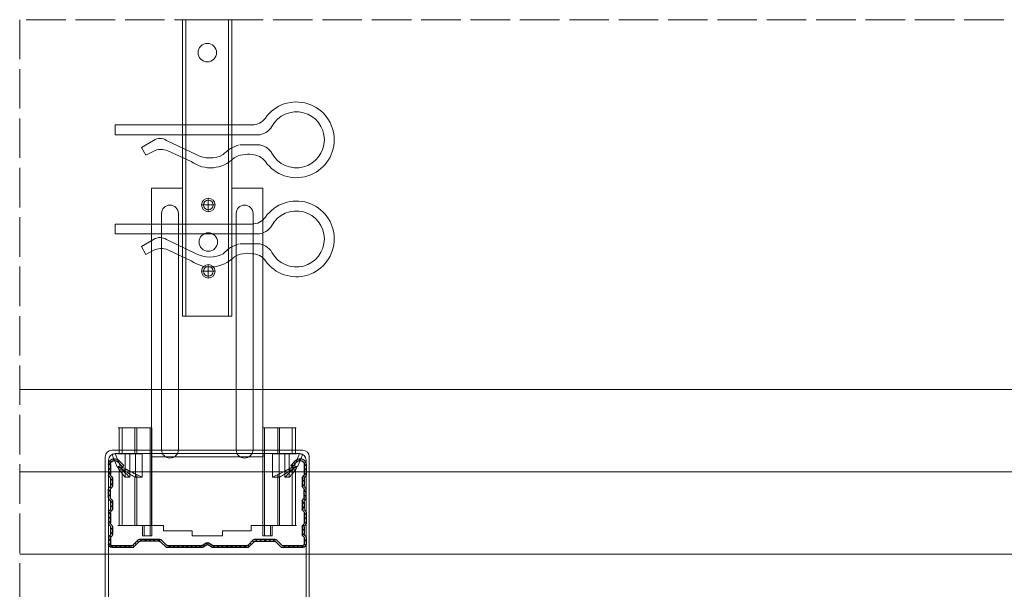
# Model space of a CAD drawing. Header units: millimetres. Extents: x -576 to 2473, y 815 to 2688.
# Tile 7 of 14: x 710 to 1009, y 1232 to 1405. Entities that reach past the tile are written whole.
import ezdxf

# ---------------------------------------------------------------- set-up
doc = ezdxf.new("R2010")
doc.units = ezdxf.units.MM
doc.linetypes.add('ACAD_ISO02W100', pattern=[15, 12, -3])
for name, color, linetype, lineweight in [('_ISOVER WELNA', 7, 'BATTING', 9), ('_RIGIPS AKCESORIA', 7, 'Continuous', 18), ('_RIGIPS PROFIL', 7, 'Continuous', 18), ('PRZERYWANA', 7, 'ACAD_ISO02W100', 9)]:
    doc.layers.add(name, color=color, linetype=linetype, lineweight=lineweight)
doc.linetypes.add('BATTING', pattern='A,0.00254,-2.54,[134,ltypeshp.shx,S=2.54,R=0,X=-2.54,Y=0],-5.08,[134,ltypeshp.shx,S=2.54,R=180,X=2.54,Y=0],-2.54', length=10.16254)

# ---------------------------------------------------------------- blocks, each defined once
blk = doc.blocks.new('CD 60 ULTRASTIL')
h = blk.add_hatch()
h.set_pattern_fill('ANSI31', color=256, scale=0.3, style=0)
h.paths.add_polyline_path([(542.88, 684.5, -0.302776), (543.49, 684.5), (544.54, 683.79, 0.148069), (544.85, 683.7), (555.42, 683.7, 0.198912), (555.81, 683.86), (557.38, 685.44, -0.198912), (557.77, 685.6), (563.59, 685.6, -0.198912), (563.98, 685.44), (565.55, 683.86, 0.198912), (565.94, 683.7), (572.18, 683.7, 0.414214), (573.18, 684.7), (573.18, 686.74, 0.198912), (573.02, 687.12), (572.74, 687.4, -0.198912), (572.58, 687.79), (572.58, 689.87, -0.198912), (572.74, 690.26), (573.02, 690.54, 0.198912), (573.18, 690.93), (573.18, 694.47, 0.198912), (573.02, 694.86), (572.74, 695.14, -0.198912), (572.58, 695.53), (572.58, 697.61, -0.198912), (572.74, 698), (573.02, 698.28, 0.198912), (573.18, 698.67), (573.18, 701.47, 0.198912), (573.02, 701.86), (572.74, 702.14, -0.198912), (572.58, 702.53), (572.58, 704.61, -0.198912), (572.74, 705), (573.02, 705.28, 0.198912), (573.18, 705.67), (573.18, 708.9, 0.666128), (570.12, 710.18), (568.55, 708.63), (568.93, 708.24), (570.5, 709.79, -0.666128), (572.63, 708.9), (572.63, 705.9, -0.198912), (572.47, 705.51), (572.19, 705.23, 0.198912), (572.03, 704.84), (572.03, 702.3, 0.198912), (572.19, 701.91), (572.47, 701.63, -0.198912), (572.63, 701.25), (572.63, 698.9, -0.198912), (572.47, 698.51), (572.19, 698.23, 0.198912), (572.03, 697.84), (572.03, 695.3, 0.198912), (572.19, 694.91), (572.47, 694.63, -0.198912), (572.63, 694.25), (572.63, 691.16, -0.198912), (572.47, 690.77), (572.19, 690.49, 0.198912), (572.03, 690.1), (572.03, 687.56, 0.198912), (572.19, 687.17), (572.47, 686.9, -0.198912), (572.63, 686.51), (572.63, 684.7, -0.414214), (572.18, 684.25), (566.17, 684.25, -0.198912), (565.78, 684.41), (564.2, 685.99, 0.198912), (563.82, 686.15), (557.55, 686.15, 0.198912), (557.16, 685.99), (555.58, 684.41, -0.198912), (555.19, 684.25), (545.01, 684.25, -0.148069), (544.71, 684.34), (543.49, 685.16, 0.302776), (542.88, 685.16), (541.65, 684.34, -0.148069), (541.35, 684.25), (531.17, 684.25, -0.198912), (530.78, 684.41), (529.2, 685.99, 0.198912), (528.82, 686.15), (522.55, 686.15, 0.198912), (522.16, 685.99), (520.58, 684.41, -0.198912), (520.19, 684.25), (514.18, 684.25, -0.414214), (513.73, 684.7), (513.73, 686.51, -0.198912), (513.89, 686.9), (514.17, 687.17, 0.198912), (514.33, 687.56), (514.33, 690.1, 0.198912), (514.17, 690.49), (513.89, 690.77, -0.198912), (513.73, 691.16), (513.73, 694.25, -0.198912), (513.89, 694.63), (514.17, 694.91, 0.198912), (514.33, 695.3), (514.33, 697.84, 0.198912), (514.17, 698.23), (513.89, 698.51, -0.198912), (513.73, 698.9), (513.73, 701.25, -0.198912), (513.89, 701.63), (514.17, 701.91, 0.198912), (514.33, 702.3), (514.33, 704.84, 0.198912), (514.17, 705.23), (513.89, 705.51, -0.198912), (513.73, 705.9), (513.73, 708.9, -0.666128), (515.86, 709.79), (517.43, 708.24), (517.81, 708.63), (516.25, 710.18, 0.666128), (513.18, 708.9), (513.18, 705.67, 0.198912), (513.34, 705.28), (513.62, 705, -0.198912), (513.78, 704.61), (513.78, 702.53, -0.198912), (513.62, 702.14), (513.34, 701.86, 0.198912), (513.18, 701.47), (513.18, 698.67, 0.198912), (513.34, 698.28), (513.62, 698, -0.198912), (513.78, 697.61), (513.78, 695.53, -0.198912), (513.62, 695.14), (513.34, 694.86, 0.198912), (513.18, 694.47), (513.18, 690.93, 0.198912), (513.34, 690.54), (513.62, 690.26, -0.198912), (513.78, 689.87), (513.78, 687.79, -0.198912), (513.62, 687.4), (513.34, 687.12, 0.198912), (513.18, 686.74), (513.18, 684.7, 0.414214), (514.18, 683.7), (520.42, 683.7, 0.198912), (520.81, 683.86), (522.38, 685.44, -0.198912), (522.77, 685.6), (528.59, 685.6, -0.198912), (528.98, 685.44), (530.55, 683.86, 0.198912), (530.94, 683.7), (541.51, 683.7, 0.148069), (541.82, 683.79)])
for p, q in [((515.86, 709.79), (517.43, 708.24)), ((516.25, 710.18), (517.81, 708.63)), ((570.12, 710.18), (568.55, 708.63)), ((570.5, 709.79), (568.93, 708.24)), ((513.18, 708.9), (513.18, 705.67)), ((513.73, 708.9), (513.73, 705.9)), ((517.43, 708.24), (517.81, 708.63)), ((568.93, 708.24), (568.55, 708.63)), ((572.63, 708.9), (572.63, 705.9)), ((573.18, 708.9), (573.18, 705.67)), ((513.34, 705.28), (513.62, 705)), ((513.78, 704.61), (513.78, 702.53)), ((513.89, 705.51), (514.17, 705.23)), ((514.33, 704.84), (514.33, 702.3)), ((572.03, 704.84), (572.03, 702.3)), ((572.47, 705.51), (572.19, 705.23)), ((572.58, 704.61), (572.58, 702.53)), ((573.02, 705.28), (572.74, 705)), ((513.18, 698.67), (513.18, 701.47)), ((513.34, 701.86), (513.62, 702.14)), ((513.73, 698.9), (513.73, 701.25)), ((513.89, 701.63), (514.17, 701.91)), ((572.47, 701.63), (572.19, 701.91)), ((572.63, 698.9), (572.63, 701.25)), ((573.02, 701.86), (572.74, 702.14)), ((573.18, 698.67), (573.18, 701.47)), ((513.34, 698.28), (513.62, 698)), ((513.78, 697.61), (513.78, 695.53)), ((513.89, 698.51), (514.17, 698.23)), ((514.33, 697.84), (514.33, 695.3)), ((572.03, 697.84), (572.03, 695.3)), ((572.47, 698.51), (572.19, 698.23)), ((572.58, 697.61), (572.58, 695.53)), ((573.02, 698.28), (572.74, 698)), ((513.18, 694.47), (513.18, 690.93)), ((513.34, 694.86), (513.62, 695.14)), ((513.73, 694.25), (513.73, 691.16)), ((513.89, 694.63), (514.17, 694.91)), ((572.47, 694.63), (572.19, 694.91)), ((572.63, 694.25), (572.63, 691.16)), ((573.02, 694.86), (572.74, 695.14)), ((573.18, 694.47), (573.18, 690.93)), ((513.34, 690.54), (513.62, 690.26)), ((513.78, 689.87), (513.78, 687.79)), ((513.89, 690.77), (514.17, 690.49)), ((514.33, 690.1), (514.33, 687.56)), ((572.03, 690.1), (572.03, 687.56)), ((572.47, 690.77), (572.19, 690.49)), ((572.58, 689.87), (572.58, 687.79)), ((573.02, 690.54), (572.74, 690.26)), ((513.18, 686.74), (513.18, 684.7)), ((513.34, 687.12), (513.62, 687.4)), ((513.73, 686.51), (513.73, 684.7)), ((513.89, 686.9), (514.17, 687.17)), ((520.58, 684.41), (522.16, 685.99)), ((520.81, 683.86), (522.38, 685.44)), ((522.55, 686.15), (528.82, 686.15)), ((528.59, 685.6), (522.77, 685.6)), ((530.55, 683.86), (528.98, 685.44)), ((530.78, 684.41), (529.2, 685.99)), ((541.65, 684.34), (542.88, 685.16)), ((544.71, 684.34), (543.49, 685.16)), ((555.58, 684.41), (557.16, 685.99)), ((555.81, 683.86), (557.38, 685.44)), ((557.55, 686.15), (563.82, 686.15)), ((557.77, 685.6), (563.59, 685.6)), ((565.55, 683.86), (563.98, 685.44)), ((565.78, 684.41), (564.2, 685.99)), ((572.47, 686.9), (572.19, 687.17)), ((572.63, 686.51), (572.63, 684.7)), ((573.02, 687.12), (572.74, 687.4)), ((573.18, 686.74), (573.18, 684.7)), ((514.18, 684.25), (520.19, 684.25)), ((514.18, 683.7), (520.42, 683.7)), ((530.94, 683.7), (541.51, 683.7)), ((531.17, 684.25), (541.35, 684.25)), ((541.82, 683.79), (542.88, 684.5)), ((544.54, 683.79), (543.49, 684.5)), ((544.85, 683.7), (555.42, 683.7)), ((545.01, 684.25), (555.19, 684.25)), ((565.94, 683.7), (572.18, 683.7)), ((566.17, 684.25), (572.18, 684.25))]:
    blk.add_line(p, q)
for centre, radius, start, end in [((514.98, 708.9), 1.8, 45.3251, 180), ((514.98, 708.9), 1.25, 45.3251, 180), ((571.38, 708.9), 1.8, 360, 134.6749), ((571.38, 708.9), 1.25, 360, 134.6749), ((513.73, 705.67), 0.55, 180, 225), ((513.23, 704.61), 0.55, 0, 45), ((514.28, 705.9), 0.55, 180, 225), ((513.78, 704.84), 0.55, 0, 45), ((572.58, 704.84), 0.55, 135, 180), ((572.08, 705.9), 0.55, 315, 0), ((573.13, 704.61), 0.55, 135, 180), ((572.63, 705.67), 0.55, 315, 0), ((513.73, 701.47), 0.55, 135, 180), ((513.23, 702.53), 0.55, 315, 0), ((514.28, 701.25), 0.55, 135, 180), ((513.78, 702.3), 0.55, 315, 0), ((572.58, 702.3), 0.55, 180, 225), ((572.08, 701.25), 0.55, 0, 45), ((573.13, 702.53), 0.55, 180, 225), ((572.63, 701.47), 0.55, 0, 45), ((513.73, 698.67), 0.55, 180, 225), ((513.23, 697.61), 0.55, 360, 45), ((514.28, 698.9), 0.55, 180, 225), ((513.78, 697.84), 0.55, 0, 45), ((572.58, 697.84), 0.55, 135, 180), ((572.08, 698.9), 0.55, 315, 0), ((573.13, 697.61), 0.55, 135, 180), ((572.63, 698.67), 0.55, 315, 0), ((513.73, 694.47), 0.55, 135, 180), ((513.23, 695.53), 0.55, 315, 0), ((514.28, 694.25), 0.55, 135, 180), ((513.78, 695.3), 0.55, 315, 0), ((572.58, 695.3), 0.55, 180, 225), ((572.08, 694.25), 0.55, 0, 45), ((573.13, 695.53), 0.55, 180, 225), ((572.63, 694.47), 0.55, 0, 45), ((514.28, 691.16), 0.55, 180, 225), ((572.08, 691.16), 0.55, 315, 0), ((513.73, 690.93), 0.55, 180, 225), ((513.23, 689.87), 0.55, 0, 45), ((513.78, 690.1), 0.55, 360, 45), ((572.58, 690.1), 0.55, 135, 180), ((573.13, 689.87), 0.55, 135, 180), ((572.63, 690.93), 0.55, 315, 0), ((513.73, 686.74), 0.55, 135, 180), ((513.23, 687.79), 0.55, 315, 0), ((514.28, 686.51), 0.55, 135, 180), ((513.78, 687.56), 0.55, 315, 360), ((522.55, 685.6), 0.55, 90, 135), ((522.77, 685.05), 0.55, 90, 135), ((528.59, 685.05), 0.55, 45, 90), ((528.82, 685.6), 0.55, 45, 90), ((543.18, 684.7), 0.55, 56.3099, 123.6901), ((557.55, 685.6), 0.55, 90, 135), ((557.77, 685.05), 0.55, 90, 135), ((563.59, 685.05), 0.55, 45, 90), ((563.82, 685.6), 0.55, 45, 90), ((572.58, 687.56), 0.55, 180, 225), ((572.08, 686.51), 0.55, 360, 45), ((573.13, 687.79), 0.55, 180, 225), ((572.63, 686.74), 0.55, 360, 45), ((514.18, 684.7), 1, 180, 270), ((514.18, 684.7), 0.45, 180, 270), ((520.19, 684.8), 0.55, 270, 315), ((520.42, 684.25), 0.55, 270, 315), ((530.94, 684.25), 0.55, 225, 270), ((531.17, 684.8), 0.55, 225, 270), ((541.35, 684.8), 0.55, 270, 303.6901), ((541.51, 684.25), 0.55, 270, 303.6901), ((543.18, 684.04), 0.55, 56.3099, 123.6901), ((544.85, 684.25), 0.55, 236.3099, 270), ((545.01, 684.8), 0.55, 236.3099, 270), ((555.19, 684.8), 0.55, 270, 315), ((555.42, 684.25), 0.55, 270, 315), ((565.94, 684.25), 0.55, 225, 270), ((566.17, 684.8), 0.55, 225, 270), ((572.18, 684.7), 1, 270, 0), ((572.18, 684.7), 1, 270, 360), ((572.18, 684.7), 0.45, 270, 360)]:
    blk.add_arc(centre, radius, start, end)
blk = doc.blocks.new('wieszak noniuszowy widok')
for p, q in [((367.75, 93.63), (382.75, 93.63)), ((367.75, 3.63), (367.75, 93.63)), ((368.75, 3.63), (368.75, 93.63)), ((381.75, 3.63), (381.75, 93.63)), ((382.75, 3.63), (382.75, 93.63)), ((367.75, 42.47), (358.34, 42.47)), ((358.34, -30.29), (358.34, 42.47)), ((392.15, 42.47), (382.75, 42.47)), ((392.15, 42.47), (392.15, -30.29)), ((392.15, 42.47), (392.15, -30.29)), ((374.93, 39.42), (374.93, 35.32)), ((372.87, 37.38), (376.99, 37.38)), ((361.34, -36.95), (361.34, 34.79)), ((361.34, 34.79), (361.34, -36.95)), ((366.47, 34.79), (366.47, -36.95)), ((366.47, -36.95), (366.47, 34.79)), ((384.02, -36.95), (384.02, 34.79)), ((384.02, 34.79), (384.02, -36.95)), ((389.14, 34.79), (389.14, -36.95)), ((389.14, 34.79), (389.14, -36.95)), ((374.93, 19.27), (374.93, 15.17)), ((372.87, 17.23), (376.99, 17.23)), ((367.75, 3.63), (382.75, 3.63)), ((348.22, -30.29), (358.37, -30.29)), ((348.44, -30.29), (348.44, -38.17)), ((349.43, -30.29), (349.43, -38.17)), ((353.28, -30.29), (353.28, -38.17)), ((353.8, -30.29), (353.8, -38.17)), ((357.85, -30.29), (357.85, -63.08)), ((358.37, -30.29), (358.37, -63.08)), ((392.13, -30.29), (392.13, -63.08)), ((392.15, -30.29), (392.15, -60.01)), ((392.15, -30.29), (392.15, -60.01)), ((402.37, -30.29), (392.16, -30.29)), ((392.64, -30.29), (392.64, -63.08)), ((396.7, -30.29), (396.7, -38.17)), ((397.21, -30.29), (397.21, -38.17)), ((401.07, -30.29), (401.07, -38.17)), ((402.06, -30.29), (402.06, -38.17)), ((348.13, -38.17), (355.47, -38.17)), ((350.32, -38.17), (350.32, -45.34)), ((351.68, -45.34), (351.68, -38.17)), ((353.44, -45.34), (353.44, -38.17)), ((355.47, -38.17), (355.47, -45.34)), ((395.03, -45.34), (395.03, -38.17)), ((395.03, -38.17), (402.39, -38.17)), ((397.05, -38.17), (397.05, -45.34)), ((398.82, -38.17), (398.82, -45.34)), ((400.18, -45.34), (400.18, -38.17)), ((348.11, -42.32), (348.14, -42.29)), ((348.11, -42.37), (348.11, -42.32)), ((348.12, -42.43), (348.11, -42.37)), ((348.15, -42.51), (348.12, -42.43)), ((348.14, -42.29), (348.17, -42.28)), ((348.19, -42.61), (348.15, -42.51)), ((348.17, -42.28), (348.23, -42.28)), ((349.22, -42.28), (348.19, -42.28)), ((348.26, -42.72), (348.19, -42.61)), ((348.23, -42.28), (348.31, -42.3)), ((348.34, -42.84), (348.26, -42.72)), ((348.31, -42.3), (348.41, -42.34)), ((348.45, -43), (348.34, -42.84)), ((348.41, -42.34), (348.53, -42.39)), ((348.44, -42.99), (348.44, -60.01)), ((348.58, -43.18), (348.45, -43)), ((349.57, -43.07), (348.5, -43.07)), ((348.53, -42.39), (348.66, -42.46)), ((348.72, -43.37), (348.58, -43.18)), ((348.66, -42.46), (348.81, -42.54)), ((348.89, -43.59), (348.72, -43.37)), ((348.81, -42.54), (348.96, -42.63)), ((349.08, -43.83), (348.89, -43.59)), ((348.96, -42.63), (349.14, -42.73)), ((349.28, -44.08), (349.08, -43.83)), ((349.15, -42.29), (349.13, -42.32)), ((349.13, -42.32), (349.13, -42.36)), ((349.13, -42.36), (349.14, -42.41)), ((349.14, -42.41), (349.16, -42.47)), ((349.14, -42.73), (349.38, -42.88)), ((349.18, -42.28), (349.15, -42.29)), ((349.16, -42.47), (349.19, -42.54)), ((349.22, -42.28), (349.18, -42.28)), ((349.19, -42.54), (349.24, -42.62)), ((349.28, -42.28), (349.22, -42.28)), ((349.24, -42.62), (349.3, -42.71)), ((349.34, -42.29), (349.28, -42.28)), ((349.49, -44.34), (349.28, -44.08)), ((349.3, -42.71), (349.44, -42.91)), ((349.43, -42.32), (349.34, -42.29)), ((349.38, -42.88), (349.66, -43.05)), ((349.52, -42.35), (349.43, -42.32)), ((349.43, -42.9), (349.43, -60.01)), ((349.44, -42.91), (349.55, -43.05)), ((349.72, -44.62), (349.49, -44.34)), ((349.62, -42.4), (349.52, -42.35)), ((349.55, -43.05), (349.68, -43.2)), ((349.74, -42.46), (349.62, -42.4)), ((349.66, -43.05), (349.96, -43.25)), ((350.92, -43.07), (349.68, -43.07)), ((349.68, -43.2), (349.82, -43.37)), ((350.01, -44.98), (349.72, -44.62)), ((349.88, -42.52), (349.74, -42.46)), ((349.82, -43.37), (349.98, -43.56)), ((350.03, -42.6), (349.88, -42.52)), ((349.96, -43.25), (350.28, -43.46)), ((349.98, -43.56), (350.15, -43.76)), ((350.2, -42.69), (350.03, -42.6)), ((350.15, -43.76), (350.34, -43.96)), ((350.38, -42.79), (350.2, -42.69)), ((350.28, -43.46), (350.63, -43.68)), ((350.34, -43.96), (350.54, -44.17)), ((350.58, -42.89), (350.38, -42.79)), ((350.54, -44.17), (350.75, -44.4)), ((350.78, -43), (350.58, -42.89)), ((350.63, -43.68), (350.99, -43.91)), ((350.75, -44.4), (350.97, -44.63)), ((351, -43.12), (350.78, -43)), ((350.97, -44.63), (351.19, -44.86)), ((350.99, -43.91), (351.36, -44.14)), ((351.23, -43.25), (351, -43.12)), ((351.19, -44.86), (351.43, -45.11)), ((351.48, -43.37), (351.23, -43.25)), ((351.36, -44.14), (351.74, -44.37)), ((351.99, -43.64), (351.48, -43.37)), ((351.74, -44.37), (352.07, -44.57)), ((352.52, -43.92), (351.99, -43.64)), ((352.07, -44.57), (352.41, -44.78)), ((352.41, -44.78), (352.77, -44.98)), ((353.08, -44.19), (352.52, -43.92)), ((353.43, -44.35), (353.08, -44.19)), ((353.8, -44.52), (353.43, -44.35)), ((354.66, -44.92), (353.8, -44.52)), ((353.8, -44.52), (353.8, -60.01)), ((396.7, -44.52), (395.84, -44.92)), ((397.07, -44.35), (396.7, -44.52)), ((396.7, -44.52), (396.7, -60.01)), ((397.42, -44.19), (397.07, -44.35)), ((397.98, -43.92), (397.42, -44.19)), ((397.73, -44.98), (398.09, -44.78)), ((398.51, -43.64), (397.98, -43.92)), ((398.09, -44.78), (398.43, -44.57)), ((398.43, -44.57), (398.76, -44.37)), ((399.02, -43.37), (398.51, -43.64)), ((398.76, -44.37), (399.13, -44.14)), ((399.26, -43.25), (399.02, -43.37)), ((399.07, -45.11), (399.3, -44.86)), ((399.13, -44.14), (399.51, -43.91)), ((399.49, -43.12), (399.26, -43.25)), ((399.3, -44.86), (399.53, -44.63)), ((399.71, -43), (399.49, -43.12)), ((399.51, -43.91), (399.87, -43.68)), ((399.53, -44.63), (399.74, -44.4)), ((399.58, -43.07), (400.82, -43.07)), ((399.92, -42.89), (399.71, -43)), ((399.74, -44.4), (399.96, -44.17)), ((399.87, -43.68), (400.21, -43.46)), ((400.12, -42.79), (399.92, -42.89)), ((399.96, -44.17), (400.16, -43.96)), ((400.3, -42.69), (400.12, -42.79)), ((400.16, -43.96), (400.35, -43.76)), ((400.21, -43.46), (400.54, -43.25)), ((400.46, -42.6), (400.3, -42.69)), ((400.35, -43.76), (400.52, -43.56)), ((400.62, -42.52), (400.46, -42.6)), ((400.78, -44.62), (400.49, -44.98)), ((400.52, -43.56), (400.68, -43.37)), ((400.54, -43.25), (400.84, -43.05)), ((400.76, -42.46), (400.62, -42.52)), ((400.68, -43.37), (400.82, -43.2)), ((400.88, -42.4), (400.76, -42.46)), ((401.01, -44.34), (400.78, -44.62)), ((400.82, -43.2), (400.95, -43.05)), ((400.84, -43.05), (401.12, -42.88)), ((400.98, -42.35), (400.88, -42.4)), ((400.93, -43.07), (402, -43.07)), ((400.95, -43.05), (401.06, -42.91)), ((401.07, -42.32), (400.98, -42.35)), ((401.22, -44.08), (401.01, -44.34)), ((401.06, -42.91), (401.2, -42.71)), ((401.15, -42.29), (401.07, -42.32)), ((401.07, -42.9), (401.07, -60.01)), ((401.12, -42.88), (401.36, -42.73)), ((401.22, -42.28), (401.15, -42.29)), ((401.2, -42.71), (401.26, -42.62)), ((401.27, -42.28), (401.22, -42.28)), ((401.42, -43.83), (401.22, -44.08)), ((401.26, -42.62), (401.3, -42.54)), ((401.32, -42.28), (401.27, -42.28)), ((401.27, -42.28), (402.31, -42.28)), ((401.3, -42.54), (401.34, -42.47)), ((401.35, -42.29), (401.32, -42.28)), ((401.34, -42.47), (401.36, -42.41)), ((401.36, -42.32), (401.35, -42.29)), ((401.37, -42.36), (401.36, -42.32)), ((401.36, -42.41), (401.37, -42.36)), ((401.36, -42.73), (401.54, -42.63)), ((401.61, -43.59), (401.42, -43.83)), ((401.54, -42.63), (401.69, -42.54)), ((401.77, -43.37), (401.61, -43.59)), ((401.69, -42.54), (401.84, -42.46)), ((401.92, -43.18), (401.77, -43.37)), ((401.84, -42.46), (401.97, -42.39)), ((402.05, -43), (401.92, -43.18)), ((401.97, -42.39), (402.09, -42.34)), ((402.16, -42.84), (402.05, -43)), ((402.06, -42.99), (402.06, -60.01)), ((402.09, -42.34), (402.18, -42.3)), ((402.24, -42.72), (402.16, -42.84)), ((402.18, -42.3), (402.26, -42.28)), ((402.3, -42.61), (402.24, -42.72)), ((402.26, -42.28), (402.33, -42.28)), ((402.35, -42.51), (402.3, -42.61)), ((402.33, -42.28), (402.36, -42.29)), ((402.38, -42.43), (402.35, -42.51)), ((402.36, -42.29), (402.39, -42.32)), ((402.39, -42.37), (402.38, -42.43)), ((402.39, -42.32), (402.39, -42.37)), ((350.32, -45.34), (350.01, -44.98)), ((351.68, -45.34), (350.32, -45.34)), ((351.43, -45.11), (351.68, -45.34)), ((352.77, -44.98), (353.14, -45.18)), ((353.14, -45.18), (353.28, -45.26)), ((353.28, -45.26), (353.36, -45.3)), ((353.28, -45.26), (353.28, -60.01)), ((353.36, -45.3), (353.44, -45.34)), ((355.47, -45.34), (353.44, -45.34)), ((355.47, -45.34), (354.66, -44.92)), ((395.84, -44.92), (395.03, -45.34)), ((395.03, -45.34), (397.05, -45.34)), ((397.05, -45.34), (397.13, -45.3)), ((397.13, -45.3), (397.21, -45.26)), ((397.21, -45.26), (397.36, -45.18)), ((397.21, -45.26), (397.21, -60.01)), ((397.36, -45.18), (397.73, -44.98)), ((398.82, -45.34), (399.07, -45.11)), ((398.82, -45.34), (400.18, -45.34)), ((400.49, -44.98), (400.18, -45.34)), ((348.11, -60.01), (361.93, -60.01)), ((355.57, -63.08), (355.57, -60.01)), ((356.08, -60.01), (356.08, -63.08)), ((361.93, -60.01), (361.93, -61.55)), ((361.93, -60.01), (361.93, -61.55)), ((370.64, -61.55), (361.93, -61.55)), ((370.64, -61.55), (370.64, -63.08)), ((370.64, -61.55), (370.64, -63.08)), ((388.57, -61.55), (379.86, -61.55)), ((379.86, -61.55), (379.86, -63.08)), ((379.86, -61.55), (379.86, -63.08)), ((388.57, -60.01), (388.57, -61.55)), ((402.39, -60.01), (388.57, -60.01)), ((388.57, -60.01), (388.57, -61.55)), ((394.42, -63.08), (394.42, -60.01)), ((394.93, -60.01), (394.93, -63.08)), ((357.85, -63.08), (355.57, -63.08)), ((356.08, -63.08), (355.57, -63.08)), ((356.08, -63.08), (358.37, -63.08)), ((358.37, -63.08), (357.85, -63.08)), ((379.86, -63.08), (370.64, -63.08)), ((370.64, -63.08), (379.86, -63.08)), ((392.13, -63.08), (394.42, -63.08)), ((392.64, -63.08), (392.13, -63.08)), ((394.93, -63.08), (392.64, -63.08)), ((394.93, -63.08), (394.42, -63.08))]:
    blk.add_line(p, q)
for centre, radius in [((375.25, 83.63), 2.81), ((374.93, 37.38), 2.06), ((374.93, 37.38), 1.46), ((374.93, 26.11), 2.81), ((374.93, 17.23), 2.06), ((374.93, 17.23), 1.46)]:
    blk.add_circle(centre, radius)
for centre, start, end in [((363.91, 34.79), 0, 180), ((386.58, 34.79), 0, 180), ((363.91, -36.95), 180, 0), ((386.58, -36.95), 180, 0)]:
    blk.add_arc(centre, 2.56, start, end)
blk = doc.blocks.new('klamra')
at = {"layer": '_RIGIPS AKCESORIA'}
for p, q in [((6828.19, 2764.92), (6828.19, 2806.53)), ((6831.19, 2764.92), (6831.19, 2808.19)), ((6834.19, 2802.92), (6834.19, 2808.19)), ((6832.87, 2780.55), (6837.19, 2789.57)), ((6839.31, 2788.09), (6836.06, 2780.95)), ((6832.86, 2776.63), (6835, 2772.92)), ((6836.19, 2776.54), (6837.38, 2774.29)), ((6835, 2772.92), (6837.38, 2774.29)), ((6831.19, 2764.92), (6828.19, 2764.92))]:
    blk.add_line(p, q, dxfattribs=at)
for centre, radius, start, end in [((6832.69, 2820.02), 11.5, 305.1527, 234.8473), ((6832.69, 2820.02), 8.5, 298.7822, 241.2178), ((6826.19, 2808.19), 5, 0, 61.2178), ((6839.19, 2808.19), 5, 118.7822, 180), ((6823.19, 2806.53), 5, 0, 54.8473), ((6842.19, 2806.53), 5, 125.1527, 180), ((6845.23, 2805.18), 8.16, 170.4436, 210.2847), ((6843.93, 2805.32), 10.09, 195.2653, 228.1308), ((6831.19, 2793.92), 10, 324.3132, 45.573), ((6829.23, 2793.69), 8.97, 332.6387, 27.3613), ((6835.87, 2778.58), 3.59, 146.8414, 212.9715), ((6840.61, 2778.88), 5, 155.5109, 207.8622)]:
    blk.add_arc(centre, radius, start, end, dxfattribs=at)
blk = doc.blocks.new('Lacznik krzyzowy (widok1)')
at = {"layer": '_RIGIPS AKCESORIA', "extrusion": (0, 0, -1)}
for p, q in [((2, 91.5), (60, 91.5)), ((2.08, 90.11), (3, 90.5)), ((3.61, 86.42), (2.08, 90.11)), ((3, 90.5), (4.53, 86.8)), ((14, 89.5, 30), (14, 90.5, 30)), ((48, 90.5, 30), (48, 89.5, 30)), ((57.47, 86.8), (59, 90.5)), ((59.92, 90.11), (58.39, 86.42)), ((59, 90.5), (59.92, 90.11)), ((0, 36.5), (0, 89.5)), ((1, 88.5), (1, 36.5)), ((4.53, 86.8), (3.61, 86.42)), ((48, 89.5, 30), (14, 89.5, 30)), ((58.39, 86.42), (57.47, 86.8)), ((61, 36.5), (61, 88.5)), ((62, 89.5), (62, 36.5)), ((1, 36.5), (0, 36.5)), ((62, 36.5), (61, 36.5))]:
    blk.add_line(p, q, dxfattribs=at)
at = {"layer": '_RIGIPS AKCESORIA'}
blk.add_line((59, 90.5), (3, 90.5), dxfattribs=at)
at = {"layer": '_RIGIPS AKCESORIA', "extrusion": (0, 0, -1)}
for centre, start, end in [((-2, 89.5), 0, 90), ((-3, 88.5), 0, 90), ((-3, 88.5), 0, 90), ((-59, 88.5), 90, 180), ((-59, 88.5), 90, 180), ((-60, 89.5), 90, 180)]:
    blk.add_arc(centre, 2, start, end, dxfattribs=at)

msp = doc.modelspace()

# ---------------------------------------------------------------- linework, layer by layer
at = {"layer": '_ISOVER WELNA', "ltscale": 2.4}
msp.add_line((710.23, 1267.34), (1159.23, 1267.34), dxfattribs=at)
at = {"layer": '_RIGIPS PROFIL'}
for p, q in [((710.23, 1292.34), (1159.23, 1292.34)), ((710.23, 1242.34), (1159.23, 1242.34))]:
    msp.add_line(p, q, dxfattribs=at)
at = {"layer": 'PRZERYWANA'}
for p, q in [((710.23, 1404.63), (710.23, 1190.84)), ((1159.23, 1404.63), (710.23, 1404.63))]:
    msp.add_line(p, q, dxfattribs=at)

# ---------------------------------------------------------------- block references
at = {"color": 253, "rotation": 270}
for p in [(-2025.72, 8200.84), (-2025.72, 8170.75)]:
    msp.add_blockref('klamra', p, dxfattribs=at)
msp.add_blockref('Lacznik krzyzowy (widok1)', (736.23, 1182.37))
at = {"xscale": -1}
msp.add_blockref('CD 60 ULTRASTIL', (1310.41, 560.64), dxfattribs=at)
at = {"layer": '_RIGIPS AKCESORIA', "xscale": -1}
msp.add_blockref('wieszak noniuszowy widok', (1142.47, 1311), dxfattribs=at)

doc.saveas('drawing.dxf')
